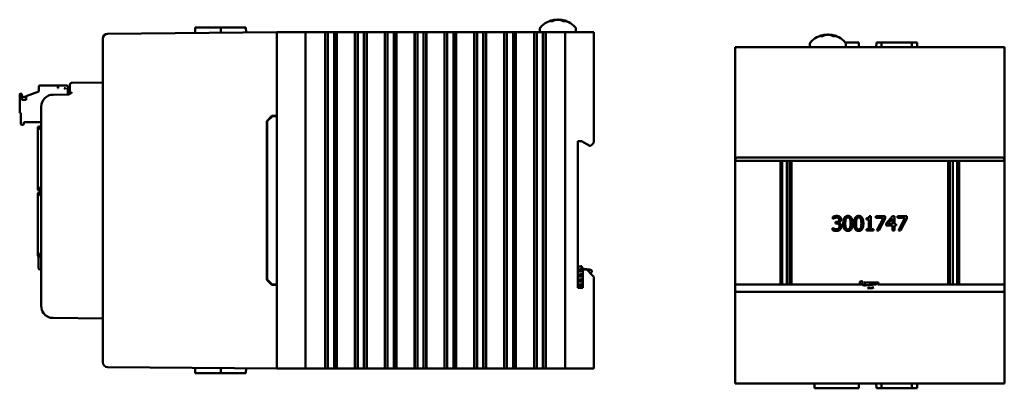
# Model space of a CAD drawing. Header units: inches. Extents: x 1.3 to 23.8, y 0.4 to 18.6.
# Tile 13 of 13: x 13.6 to 23.8, y 7.4 to 11.2. Entities that reach past the tile are written whole.
import ezdxf

# ---------------------------------------------------------------- set-up
doc = ezdxf.new("R2010")
doc.units = ezdxf.units.IN
doc.header["$LTSCALE"] = 0.8
doc.header["$MEASUREMENT"] = 0
doc.layers.add('Visible (ANSI)', color=7, linetype='Continuous', lineweight=50)

msp = doc.modelspace()

# ---------------------------------------------------------------- linework, layer by layer
at = {"layer": 'Visible (ANSI)'}
for p, q in [((19.138, 11.231), (19.12, 11.231)), ((19.162, 11.248), (19.163, 11.243)), ((19.226, 11.248), (19.225, 11.242)), ((19.266, 11.231), (19.247, 11.231)), ((16.269, 11.117), (14.507, 11.101)), ((15.42, 11.167), (15.419, 11.109)), ((15.42, 11.167), (15.685, 11.167)), ((15.685, 11.167), (15.685, 11.112)), ((15.685, 11.167), (15.7, 11.167)), ((15.849, 11.167), (15.7, 11.167)), ((15.849, 11.167), (15.948, 11.167)), ((15.948, 11.167), (15.949, 11.114)), ((16.269, 11.117), (16.289, 11.117)), ((16.269, 11.117), (16.269, 7.617)), ((16.289, 11.117), (16.549, 11.117)), ((16.549, 11.117), (16.569, 11.117)), ((16.569, 7.617), (16.569, 11.117)), ((16.644, 11.117), (16.569, 11.117)), ((16.644, 11.117), (16.767, 11.117)), ((16.771, 11.117), (16.767, 11.117)), ((16.771, 11.117), (16.772, 11.117)), ((16.771, 11.117), (16.771, 7.617)), ((16.772, 11.117), (16.773, 11.117)), ((16.772, 11.117), (16.772, 7.617)), ((16.773, 11.117), (16.788, 11.117)), ((16.773, 11.117), (16.773, 7.617)), ((16.788, 11.117), (16.8, 11.117)), ((16.8, 11.117), (16.817, 11.117)), ((16.8, 11.117), (16.8, 7.617)), ((16.817, 11.117), (16.831, 11.117)), ((16.831, 11.117), (16.833, 11.117)), ((16.833, 11.117), (16.847, 11.117)), ((16.847, 11.117), (16.864, 11.117)), ((16.864, 11.117), (16.876, 11.117)), ((16.864, 7.617), (16.864, 11.117)), ((16.876, 11.117), (16.891, 11.117)), ((16.891, 11.117), (16.892, 11.117)), ((16.891, 11.117), (16.891, 7.617)), ((16.892, 11.117), (16.893, 11.117)), ((16.892, 11.117), (16.892, 7.617)), ((16.897, 11.117), (16.893, 11.117)), ((16.893, 11.117), (16.893, 7.617)), ((16.897, 11.117), (17.077, 11.117)), ((17.081, 11.117), (17.077, 11.117)), ((17.081, 11.117), (17.083, 11.117)), ((17.081, 11.117), (17.081, 7.617)), ((17.083, 11.117), (17.084, 11.117)), ((17.083, 11.117), (17.083, 7.617)), ((17.084, 11.117), (17.099, 11.117)), ((17.084, 11.117), (17.084, 7.617)), ((17.099, 11.117), (17.111, 11.117)), ((17.111, 11.117), (17.128, 11.117)), ((17.111, 11.117), (17.111, 7.617)), ((17.128, 11.117), (17.142, 11.117)), ((17.142, 11.117), (17.143, 11.117)), ((17.143, 11.117), (17.157, 11.117)), ((17.157, 11.117), (17.174, 11.117)), ((17.174, 7.617), (17.174, 11.117)), ((17.174, 11.117), (17.186, 11.117)), ((17.186, 11.117), (17.201, 11.117)), ((17.201, 11.117), (17.203, 11.117)), ((17.201, 11.117), (17.201, 7.617)), ((17.203, 11.117), (17.204, 11.117)), ((17.203, 11.117), (17.203, 7.617)), ((17.208, 11.117), (17.204, 11.117)), ((17.204, 11.117), (17.204, 7.617)), ((17.208, 11.117), (17.388, 11.117)), ((17.392, 11.117), (17.388, 11.117)), ((17.392, 11.117), (17.393, 11.117)), ((17.392, 11.117), (17.392, 7.617)), ((17.393, 11.117), (17.394, 11.117)), ((17.393, 11.117), (17.393, 7.617)), ((17.394, 11.117), (17.41, 11.117)), ((17.394, 11.117), (17.394, 7.617)), ((17.41, 11.117), (17.422, 11.117)), ((17.422, 11.117), (17.438, 11.117)), ((17.422, 11.117), (17.422, 7.617)), ((17.438, 11.117), (17.452, 11.117)), ((17.452, 11.117), (17.454, 11.117)), ((17.454, 11.117), (17.468, 11.117)), ((17.468, 11.117), (17.485, 11.117)), ((17.485, 7.617), (17.485, 11.117)), ((17.485, 11.117), (17.497, 11.117)), ((17.497, 11.117), (17.512, 11.117)), ((17.512, 11.117), (17.513, 11.117)), ((17.512, 11.117), (17.512, 7.617)), ((17.513, 11.117), (17.514, 11.117)), ((17.513, 11.117), (17.513, 7.617)), ((17.518, 11.117), (17.514, 11.117)), ((17.514, 11.117), (17.514, 7.617)), ((17.518, 11.117), (17.698, 11.117)), ((17.702, 11.117), (17.698, 11.117)), ((17.702, 11.117), (17.704, 11.117)), ((17.702, 11.117), (17.702, 7.617)), ((17.704, 11.117), (17.705, 11.117)), ((17.704, 11.117), (17.704, 7.617)), ((17.705, 11.117), (17.72, 11.117)), ((17.705, 11.117), (17.705, 7.617)), ((17.72, 11.117), (17.732, 11.117)), ((17.732, 11.117), (17.749, 11.117)), ((17.732, 11.117), (17.732, 7.617)), ((17.749, 11.117), (17.763, 11.117)), ((17.763, 11.117), (17.764, 11.117)), ((17.764, 11.117), (17.778, 11.117)), ((17.778, 11.117), (17.795, 11.117)), ((17.795, 7.617), (17.795, 11.117)), ((17.795, 11.117), (17.807, 11.117)), ((17.807, 11.117), (17.823, 11.117)), ((17.823, 11.117), (17.824, 11.117)), ((17.823, 11.117), (17.823, 7.617)), ((17.824, 11.117), (17.825, 11.117)), ((17.824, 11.117), (17.824, 7.617)), ((17.829, 11.117), (17.825, 11.117)), ((17.825, 11.117), (17.825, 7.617)), ((17.829, 11.117), (18.009, 11.117)), ((18.013, 11.117), (18.009, 11.117)), ((18.013, 11.117), (18.014, 11.117)), ((18.013, 11.117), (18.013, 7.617)), ((18.014, 11.117), (18.015, 11.117)), ((18.014, 11.117), (18.014, 7.617)), ((18.015, 11.117), (18.031, 11.117)), ((18.015, 11.117), (18.015, 7.617)), ((18.031, 11.117), (18.043, 11.117)), ((18.043, 11.117), (18.06, 11.117)), ((18.043, 11.117), (18.043, 7.617)), ((18.06, 11.117), (18.073, 11.117)), ((18.073, 11.117), (18.075, 11.117)), ((18.075, 11.117), (18.089, 11.117)), ((18.089, 11.117), (18.106, 11.117)), ((18.106, 7.617), (18.106, 11.117)), ((18.106, 11.117), (18.118, 11.117)), ((18.118, 11.117), (18.133, 11.117)), ((18.133, 11.117), (18.134, 11.117)), ((18.133, 11.117), (18.133, 7.617)), ((18.134, 11.117), (18.135, 11.117)), ((18.134, 11.117), (18.134, 7.617)), ((18.14, 11.117), (18.135, 11.117)), ((18.135, 11.117), (18.135, 7.617)), ((18.14, 11.117), (18.319, 11.117)), ((18.324, 11.117), (18.319, 11.117)), ((18.324, 11.117), (18.325, 11.117)), ((18.324, 11.117), (18.324, 7.617)), ((18.325, 11.117), (18.326, 11.117)), ((18.325, 11.117), (18.325, 7.617)), ((18.326, 11.117), (18.341, 11.117)), ((18.326, 11.117), (18.326, 7.617)), ((18.341, 11.117), (18.353, 11.117)), ((18.353, 11.117), (18.37, 11.117)), ((18.353, 11.117), (18.353, 7.617)), ((18.37, 11.117), (18.384, 11.117)), ((18.384, 11.117), (18.386, 11.117)), ((18.386, 11.117), (18.399, 11.117)), ((18.399, 11.117), (18.416, 11.117)), ((18.416, 7.617), (18.416, 11.117)), ((18.416, 11.117), (18.428, 11.117)), ((18.428, 11.117), (18.444, 11.117)), ((18.444, 11.117), (18.445, 11.117)), ((18.444, 11.117), (18.444, 7.617)), ((18.445, 11.117), (18.446, 11.117)), ((18.445, 11.117), (18.445, 7.617)), ((18.45, 11.117), (18.446, 11.117)), ((18.446, 11.117), (18.446, 7.617)), ((18.45, 11.117), (18.63, 11.117)), ((18.634, 11.117), (18.63, 11.117)), ((18.634, 11.117), (18.635, 11.117)), ((18.634, 11.117), (18.634, 7.617)), ((18.635, 11.117), (18.636, 11.117)), ((18.635, 11.117), (18.635, 7.617)), ((18.636, 11.117), (18.652, 11.117)), ((18.636, 11.117), (18.636, 7.617)), ((18.652, 11.117), (18.664, 11.117)), ((18.664, 11.117), (18.681, 11.117)), ((18.664, 11.117), (18.664, 7.617)), ((18.681, 11.117), (18.695, 11.117)), ((18.695, 11.117), (18.696, 11.117)), ((18.696, 11.117), (18.71, 11.117)), ((18.71, 11.117), (18.727, 11.117)), ((18.727, 7.617), (18.727, 11.117)), ((18.727, 11.117), (18.739, 11.117)), ((18.739, 11.117), (18.754, 11.117)), ((18.754, 11.117), (18.755, 11.117)), ((18.754, 11.117), (18.754, 7.617)), ((18.755, 11.117), (18.757, 11.117)), ((18.755, 11.117), (18.755, 7.617)), ((18.761, 11.117), (18.757, 11.117)), ((18.757, 11.117), (18.757, 7.617)), ((18.761, 11.117), (18.941, 11.117)), ((18.945, 11.117), (18.941, 11.117)), ((18.945, 11.117), (18.946, 11.117)), ((18.945, 11.117), (18.945, 7.617)), ((18.946, 11.117), (18.947, 11.117)), ((18.946, 11.117), (18.946, 7.617)), ((18.947, 11.117), (18.962, 11.117)), ((18.947, 11.117), (18.947, 7.617)), ((18.962, 11.117), (18.974, 11.117)), ((18.974, 11.117), (18.991, 11.117)), ((18.974, 11.117), (18.974, 7.617)), ((18.991, 11.117), (19.005, 11.117)), ((19.005, 11.117), (19.007, 11.117)), ((19.007, 11.155), (19.007, 11.117)), ((19.007, 11.117), (19.021, 11.117)), ((19.021, 11.117), (19.037, 11.117)), ((19.037, 7.617), (19.037, 11.117)), ((19.037, 11.117), (19.049, 11.117)), ((19.049, 11.117), (19.065, 11.117)), ((19.065, 11.117), (19.066, 11.117)), ((19.065, 11.117), (19.065, 7.617)), ((19.066, 11.117), (19.067, 11.117)), ((19.066, 11.117), (19.066, 7.617)), ((19.071, 11.117), (19.067, 11.117)), ((19.067, 11.117), (19.067, 7.617)), ((19.071, 11.117), (19.249, 11.117)), ((19.269, 11.117), (19.249, 11.117)), ((19.269, 11.117), (19.289, 11.117)), ((19.269, 11.117), (19.269, 7.617)), ((19.289, 11.117), (19.549, 11.117)), ((19.38, 11.155), (19.38, 11.117)), ((19.549, 11.117), (19.569, 11.117)), ((19.569, 9.968), (19.569, 11.117)), ((21.946, 11.076), (21.928, 11.076)), ((21.971, 11.092), (21.971, 11.087)), ((22.034, 11.092), (22.034, 11.086)), ((22.075, 11.076), (22.056, 11.076)), ((14.458, 11.051), (14.458, 11.051)), ((14.458, 11.051), (14.458, 7.682)), ((21.816, 10.999), (21.816, 10.961)), ((22.185, 11.011), (22.326, 11.011)), ((22.189, 10.999), (22.189, 10.961)), ((22.326, 11.011), (22.326, 10.961)), ((22.507, 11.011), (22.506, 10.961)), ((22.507, 11.011), (22.559, 11.011)), ((22.559, 11.011), (22.559, 10.961)), ((22.878, 11.011), (22.559, 11.011)), ((22.878, 11.011), (22.878, 10.961)), ((22.878, 11.011), (22.931, 11.011)), ((22.931, 11.011), (22.931, 10.961)), ((21.039, 10.961), (21.059, 10.961)), ((21.039, 10.961), (21.039, 9.792)), ((21.059, 10.961), (23.819, 10.961)), ((23.819, 10.961), (23.839, 10.961)), ((23.839, 9.792), (23.839, 10.961)), ((13.794, 10.554), (13.794, 10.555)), ((13.794, 10.554), (13.794, 10.499)), ((13.802, 10.563), (13.991, 10.563)), ((13.802, 10.562), (13.991, 10.562)), ((13.822, 10.562), (13.822, 10.563)), ((13.822, 10.563), (13.991, 10.563)), ((13.822, 10.563), (13.991, 10.563)), ((13.991, 10.563), (13.822, 10.563)), ((13.822, 10.563), (13.822, 10.563)), ((13.822, 10.563), (13.991, 10.563)), ((13.991, 10.563), (13.822, 10.563)), ((13.822, 10.563), (13.822, 10.563)), ((13.991, 10.563), (13.822, 10.563)), ((13.822, 10.563), (13.822, 10.563)), ((13.822, 10.563), (13.991, 10.563)), ((13.991, 10.562), (13.822, 10.562)), ((13.822, 10.562), (13.822, 10.562)), ((13.822, 10.562), (13.991, 10.562)), ((13.991, 10.562), (13.822, 10.562)), ((13.822, 10.562), (13.822, 10.562)), ((13.822, 10.562), (13.991, 10.562)), ((13.991, 10.562), (13.822, 10.562)), ((13.991, 10.563), (13.991, 10.562)), ((13.991, 10.563), (13.991, 10.563)), ((13.991, 10.563), (13.991, 10.563)), ((13.991, 10.563), (13.991, 10.563)), ((13.991, 10.563), (13.991, 10.563)), ((13.991, 10.563), (13.991, 10.563)), ((13.991, 10.563), (13.991, 10.563)), ((13.991, 10.563), (13.991, 10.563)), ((13.991, 10.535), (13.991, 10.562)), ((13.991, 10.562), (13.991, 10.562)), ((13.991, 10.562), (13.991, 10.562)), ((13.991, 10.562), (13.991, 10.562)), ((13.991, 10.562), (13.991, 10.562)), ((13.991, 10.562), (13.991, 10.562)), ((13.995, 10.563), (14.082, 10.563)), ((13.995, 10.563), (13.995, 10.562)), ((13.995, 10.562), (14.082, 10.562)), ((13.995, 10.535), (13.995, 10.562)), ((14.023, 10.563), (14.082, 10.563)), ((14.023, 10.563), (14.023, 10.563)), ((14.082, 10.563), (14.023, 10.563)), ((14.023, 10.563), (14.023, 10.563)), ((14.023, 10.563), (14.082, 10.563)), ((14.082, 10.563), (14.023, 10.563)), ((14.082, 10.563), (14.023, 10.563)), ((14.023, 10.563), (14.023, 10.563)), ((14.023, 10.563), (14.082, 10.563)), ((14.023, 10.562), (14.082, 10.562)), ((14.023, 10.562), (14.023, 10.562)), ((14.082, 10.562), (14.023, 10.562)), ((14.023, 10.562), (14.082, 10.562)), ((14.023, 10.562), (14.023, 10.562)), ((14.082, 10.562), (14.023, 10.562)), ((14.023, 10.562), (14.082, 10.562)), ((14.023, 10.562), (14.023, 10.562)), ((14.082, 10.562), (14.023, 10.562)), ((14.114, 10.542), (14.114, 10.567)), ((14.458, 10.595), (14.139, 10.592)), ((13.594, 10.468), (13.594, 10.287)), ((13.594, 10.468), (13.594, 10.468)), ((13.617, 10.476), (13.601, 10.476)), ((13.601, 10.476), (13.617, 10.476)), ((13.617, 10.414), (13.617, 10.476)), ((13.617, 10.476), (13.617, 10.476)), ((13.794, 10.5), (13.66, 10.451)), ((13.66, 10.45), (13.794, 10.499)), ((13.66, 10.45), (13.66, 10.451)), ((13.66, 10.45), (13.66, 10.414)), ((14.096, 10.468), (13.942, 10.467)), ((13.995, 10.535), (13.991, 10.535)), ((13.991, 10.535), (13.995, 10.535)), ((14.058, 10.535), (14.07, 10.523)), ((14.07, 10.535), (14.058, 10.535)), ((14.07, 10.524), (14.059, 10.535)), ((14.07, 10.535), (14.07, 10.523)), ((14.094, 10.551), (14.094, 10.551)), ((14.094, 10.551), (14.094, 10.55)), ((14.094, 10.551), (14.094, 10.551)), ((14.094, 10.551), (14.094, 10.551)), ((14.094, 10.551), (14.094, 10.551)), ((14.094, 10.551), (14.094, 10.551)), ((14.094, 10.551), (14.094, 10.551)), ((14.094, 10.551), (14.094, 10.551)), ((14.094, 10.551), (14.094, 10.551)), ((14.094, 10.551), (14.094, 10.551)), ((14.094, 10.517), (14.094, 10.55)), ((14.094, 10.55), (14.094, 10.55)), ((14.094, 10.55), (14.094, 10.55)), ((14.094, 10.55), (14.094, 10.55)), ((14.094, 10.468), (14.094, 10.517)), ((14.094, 10.517), (14.094, 10.517)), ((14.114, 10.517), (14.094, 10.517)), ((14.094, 10.517), (14.114, 10.517)), ((14.114, 10.542), (14.114, 10.493)), ((13.617, 10.445), (13.66, 10.445)), ((13.617, 10.445), (13.66, 10.445)), ((13.617, 10.444), (13.66, 10.444)), ((13.617, 10.444), (13.66, 10.444)), ((13.617, 10.444), (13.66, 10.444)), ((13.617, 10.444), (13.66, 10.444)), ((13.66, 10.414), (13.617, 10.414)), ((13.66, 10.414), (13.617, 10.414)), ((13.601, 10.279), (13.605, 10.279)), ((13.605, 10.279), (13.605, 10.161)), ((13.818, 10.342), (13.818, 8.268)), ((16.164, 10.193), (16.217, 10.246)), ((16.217, 10.246), (16.269, 10.247)), ((13.613, 10.153), (13.629, 10.153)), ((13.637, 10.161), (13.637, 10.18)), ((13.637, 10.18), (13.818, 10.18)), ((16.164, 8.54), (16.164, 10.193)), ((16.169, 10.191), (16.219, 10.241)), ((16.169, 10.191), (16.169, 8.542)), ((16.269, 10.242), (16.219, 10.241)), ((13.783, 10.125), (13.783, 10.125)), ((13.783, 10.125), (13.783, 10.125)), ((13.783, 10.125), (13.783, 10.125)), ((13.783, 10.125), (13.783, 10.125)), ((13.783, 10.125), (13.783, 9.488)), ((13.783, 10.125), (13.783, 10.125)), ((13.783, 10.125), (13.783, 10.125)), ((13.791, 10.125), (13.783, 10.125)), ((13.786, 10.125), (13.792, 10.125)), ((13.803, 10.137), (13.795, 10.137)), ((13.803, 10.137), (13.795, 10.137)), ((13.818, 10.137), (13.795, 10.137)), ((13.795, 10.136), (13.795, 10.133)), ((13.795, 10.127), (13.795, 10.133)), ((13.795, 10.119), (13.795, 10.119)), ((13.795, 10.119), (13.795, 10.119)), ((13.818, 10.096), (13.795, 10.119)), ((13.818, 10.096), (13.795, 10.119)), ((13.797, 10.129), (13.797, 10.129)), ((13.798, 10.129), (13.798, 10.129)), ((13.798, 10.129), (13.798, 10.129)), ((13.798, 10.129), (13.798, 10.129)), ((13.798, 10.129), (13.798, 10.129)), ((13.8, 10.125), (13.818, 10.107)), ((13.803, 10.137), (13.803, 10.137)), ((13.803, 10.121), (13.803, 10.122)), ((13.803, 10.121), (13.803, 10.112)), ((19.401, 9.983), (19.439, 9.983)), ((19.401, 8.456), (19.401, 9.983)), ((19.439, 9.983), (19.526, 9.933)), ((19.534, 9.933), (19.549, 9.948)), ((19.569, 9.968), (19.549, 9.948)), ((19.526, 9.933), (19.534, 9.933)), ((21.039, 9.777), (21.039, 9.792)), ((21.039, 8.49), (21.039, 9.777)), ((21.039, 9.777), (23.839, 9.777)), ((21.059, 9.812), (23.819, 9.812)), ((21.509, 9.777), (21.509, 8.49)), ((21.528, 8.49), (21.528, 9.777)), ((21.575, 9.777), (21.575, 8.49)), ((21.605, 8.49), (21.605, 9.777)), ((21.624, 8.49), (21.624, 9.777)), ((23.253, 9.777), (23.253, 8.49)), ((23.272, 8.49), (23.272, 9.777)), ((23.302, 9.777), (23.302, 8.49)), ((23.349, 8.49), (23.349, 9.777)), ((23.368, 8.49), (23.368, 9.777)), ((23.839, 9.792), (23.839, 9.777)), ((23.839, 9.777), (23.839, 8.49)), ((13.783, 9.488), (13.783, 9.483)), ((13.783, 9.438), (13.783, 9.438)), ((13.783, 9.437), (13.783, 9.438)), ((13.783, 9.437), (13.783, 9.437)), ((13.783, 9.437), (13.783, 9.437)), ((13.783, 9.432), (13.783, 9.437)), ((13.783, 9.437), (13.783, 9.437)), ((13.783, 8.795), (13.783, 9.432)), ((13.791, 9.432), (13.783, 9.432)), ((13.791, 9.488), (13.791, 9.483)), ((13.791, 9.432), (13.791, 9.437)), ((13.795, 9.488), (13.818, 9.511)), ((13.8, 9.479), (13.795, 9.479)), ((13.795, 9.479), (13.8, 9.479)), ((13.795, 9.471), (13.8, 9.471)), ((13.801, 9.449), (13.795, 9.449)), ((13.801, 9.449), (13.795, 9.449)), ((13.795, 9.449), (13.801, 9.449)), ((13.795, 9.449), (13.8, 9.449)), ((13.795, 9.449), (13.8, 9.449)), ((13.795, 9.449), (13.801, 9.449)), ((13.795, 9.441), (13.8, 9.441)), ((13.818, 9.409), (13.795, 9.432)), ((13.818, 9.409), (13.795, 9.432)), ((13.795, 9.432), (13.795, 9.432)), ((13.818, 9.501), (13.8, 9.483)), ((13.818, 9.501), (13.8, 9.483)), ((13.8, 9.483), (13.8, 9.483)), ((13.8, 9.483), (13.8, 9.471)), ((13.8, 9.471), (13.818, 9.471)), ((13.8, 9.437), (13.8, 9.449)), ((13.8, 9.449), (13.818, 9.449)), ((13.8, 9.437), (13.818, 9.419)), ((13.803, 9.496), (13.803, 9.486)), ((13.803, 9.434), (13.803, 9.424)), ((13.805, 9.449), (13.805, 9.449)), ((13.805, 9.449), (13.805, 9.449)), ((22.056, 9.175), (22.056, 9.196)), ((22.057, 9.175), (22.056, 9.175)), ((22.083, 9.142), (22.089, 9.142)), ((22.083, 9.125), (22.083, 9.142)), ((22.091, 9.125), (22.083, 9.125)), ((22.113, 9.135), (22.113, 9.134)), ((22.403, 9.168), (22.403, 9.182)), ((22.43, 9.168), (22.403, 9.168)), ((22.43, 9.067), (22.43, 9.168)), ((22.434, 9.202), (22.449, 9.202)), ((22.449, 9.202), (22.449, 9.067)), ((22.503, 9.202), (22.598, 9.202)), ((22.503, 9.184), (22.503, 9.202)), ((22.58, 9.184), (22.503, 9.184)), ((22.511, 9.052), (22.58, 9.184)), ((22.598, 9.179), (22.533, 9.052)), ((22.598, 9.202), (22.598, 9.179)), ((22.609, 9.125), (22.676, 9.202)), ((22.609, 9.104), (22.609, 9.125)), ((22.675, 9.178), (22.625, 9.12)), ((22.625, 9.12), (22.675, 9.12)), ((22.675, 9.12), (22.675, 9.178)), ((22.676, 9.202), (22.695, 9.202)), ((22.695, 9.202), (22.695, 9.12)), ((22.695, 9.12), (22.713, 9.12)), ((22.713, 9.12), (22.713, 9.104)), ((22.728, 9.202), (22.823, 9.202)), ((22.728, 9.184), (22.728, 9.202)), ((22.805, 9.184), (22.728, 9.184)), ((22.737, 9.052), (22.805, 9.184)), ((22.823, 9.179), (22.758, 9.052)), ((22.823, 9.202), (22.823, 9.179)), ((22.052, 9.079), (22.054, 9.079)), ((22.052, 9.058), (22.052, 9.079)), ((22.403, 9.067), (22.43, 9.067)), ((22.403, 9.052), (22.403, 9.067)), ((22.476, 9.052), (22.403, 9.052)), ((22.449, 9.067), (22.476, 9.067)), ((22.476, 9.067), (22.476, 9.052)), ((22.533, 9.052), (22.511, 9.052)), ((22.675, 9.104), (22.609, 9.104)), ((22.675, 9.052), (22.675, 9.104)), ((22.695, 9.052), (22.675, 9.052)), ((22.695, 9.104), (22.695, 9.052)), ((22.713, 9.104), (22.695, 9.104)), ((22.758, 9.052), (22.737, 9.052)), ((13.795, 8.8), (13.818, 8.823)), ((13.818, 8.813), (13.8, 8.795)), ((13.818, 8.813), (13.8, 8.795)), ((13.792, 8.795), (13.786, 8.795)), ((13.787, 8.796), (13.787, 8.796)), ((13.788, 8.667), (13.788, 8.786)), ((13.795, 8.792), (13.795, 8.787)), ((13.795, 8.787), (13.795, 8.783)), ((13.818, 8.783), (13.795, 8.783)), ((13.798, 8.791), (13.798, 8.791)), ((13.8, 8.795), (13.8, 8.795)), ((13.8, 8.795), (13.8, 8.795)), ((13.803, 8.808), (13.803, 8.799)), ((13.803, 8.798), (13.803, 8.799)), ((13.807, 8.647), (13.818, 8.647)), ((19.444, 8.682), (19.444, 8.652)), ((19.444, 8.667), (19.449, 8.667)), ((19.444, 8.657), (19.449, 8.657)), ((19.449, 8.667), (19.449, 8.657)), ((19.493, 8.646), (19.453, 8.646)), ((19.453, 8.646), (19.453, 8.456)), ((19.549, 8.59), (19.493, 8.646)), ((16.217, 8.487), (16.164, 8.54)), ((16.219, 8.492), (16.169, 8.542)), ((19.549, 8.59), (19.569, 8.57)), ((19.569, 7.617), (19.569, 8.57)), ((22.379, 8.511), (22.434, 8.511)), ((22.434, 8.511), (22.444, 8.511)), ((22.434, 8.511), (22.434, 8.501)), ((22.444, 8.511), (22.529, 8.511)), ((22.444, 8.511), (22.444, 8.501)), ((22.476, 8.509), (22.529, 8.509)), ((22.529, 8.511), (22.529, 8.509)), ((22.529, 8.509), (22.529, 8.501)), ((22.529, 8.509), (22.529, 8.509)), ((16.269, 8.487), (16.217, 8.487)), ((16.269, 8.492), (16.219, 8.492)), ((19.453, 8.456), (19.401, 8.456)), ((21.039, 8.49), (22.361, 8.49)), ((21.039, 8.434), (21.039, 8.49)), ((21.039, 8.434), (21.039, 7.461)), ((23.819, 8.414), (21.059, 8.414)), ((22.348, 8.49), (22.348, 8.495)), ((22.434, 8.501), (22.444, 8.501)), ((22.525, 8.49), (23.839, 8.49)), ((23.839, 8.49), (23.839, 8.434)), ((23.839, 7.461), (23.839, 8.434)), ((13.942, 8.143), (14.458, 8.138)), ((14.458, 7.682), (14.458, 7.682)), ((14.507, 7.632), (16.269, 7.617)), ((15.42, 7.567), (15.419, 7.624)), ((15.685, 7.567), (15.685, 7.622)), ((15.948, 7.567), (15.949, 7.619)), ((16.289, 7.617), (16.269, 7.617)), ((16.289, 7.617), (16.549, 7.617)), ((16.569, 7.617), (16.549, 7.617)), ((16.569, 7.617), (16.644, 7.617)), ((16.767, 7.617), (16.644, 7.617)), ((16.767, 7.617), (16.771, 7.617)), ((16.771, 7.617), (16.772, 7.617)), ((16.772, 7.617), (16.773, 7.617)), ((16.773, 7.617), (16.788, 7.617)), ((16.8, 7.617), (16.788, 7.617)), ((16.817, 7.617), (16.8, 7.617)), ((16.831, 7.617), (16.817, 7.617)), ((16.833, 7.617), (16.831, 7.617)), ((16.847, 7.617), (16.833, 7.617)), ((16.864, 7.617), (16.847, 7.617)), ((16.876, 7.617), (16.864, 7.617)), ((16.876, 7.617), (16.891, 7.617)), ((16.891, 7.617), (16.892, 7.617)), ((16.892, 7.617), (16.893, 7.617)), ((16.893, 7.617), (16.897, 7.617)), ((17.077, 7.617), (16.897, 7.617)), ((17.077, 7.617), (17.081, 7.617)), ((17.081, 7.617), (17.083, 7.617)), ((17.083, 7.617), (17.084, 7.617)), ((17.084, 7.617), (17.099, 7.617)), ((17.111, 7.617), (17.099, 7.617)), ((17.128, 7.617), (17.111, 7.617)), ((17.142, 7.617), (17.128, 7.617)), ((17.143, 7.617), (17.142, 7.617)), ((17.157, 7.617), (17.143, 7.617)), ((17.174, 7.617), (17.157, 7.617)), ((17.186, 7.617), (17.174, 7.617)), ((17.186, 7.617), (17.201, 7.617)), ((17.201, 7.617), (17.203, 7.617)), ((17.203, 7.617), (17.204, 7.617)), ((17.204, 7.617), (17.208, 7.617)), ((17.388, 7.617), (17.208, 7.617)), ((17.388, 7.617), (17.392, 7.617)), ((17.392, 7.617), (17.393, 7.617)), ((17.393, 7.617), (17.394, 7.617)), ((17.394, 7.617), (17.41, 7.617)), ((17.422, 7.617), (17.41, 7.617)), ((17.438, 7.617), (17.422, 7.617)), ((17.452, 7.617), (17.438, 7.617)), ((17.454, 7.617), (17.452, 7.617)), ((17.468, 7.617), (17.454, 7.617)), ((17.485, 7.617), (17.468, 7.617)), ((17.497, 7.617), (17.485, 7.617)), ((17.497, 7.617), (17.512, 7.617)), ((17.512, 7.617), (17.513, 7.617)), ((17.513, 7.617), (17.514, 7.617)), ((17.514, 7.617), (17.518, 7.617)), ((17.698, 7.617), (17.518, 7.617)), ((17.698, 7.617), (17.702, 7.617)), ((17.702, 7.617), (17.704, 7.617)), ((17.704, 7.617), (17.705, 7.617)), ((17.705, 7.617), (17.72, 7.617)), ((17.732, 7.617), (17.72, 7.617)), ((17.749, 7.617), (17.732, 7.617)), ((17.763, 7.617), (17.749, 7.617)), ((17.764, 7.617), (17.763, 7.617)), ((17.778, 7.617), (17.764, 7.617)), ((17.795, 7.617), (17.778, 7.617)), ((17.807, 7.617), (17.795, 7.617)), ((17.807, 7.617), (17.823, 7.617)), ((17.823, 7.617), (17.824, 7.617)), ((17.824, 7.617), (17.825, 7.617)), ((17.825, 7.617), (17.829, 7.617)), ((18.009, 7.617), (17.829, 7.617)), ((18.009, 7.617), (18.013, 7.617)), ((18.013, 7.617), (18.014, 7.617)), ((18.014, 7.617), (18.015, 7.617)), ((18.015, 7.617), (18.031, 7.617)), ((18.043, 7.617), (18.031, 7.617)), ((18.06, 7.617), (18.043, 7.617)), ((18.073, 7.617), (18.06, 7.617)), ((18.075, 7.617), (18.073, 7.617)), ((18.089, 7.617), (18.075, 7.617)), ((18.106, 7.617), (18.089, 7.617)), ((18.118, 7.617), (18.106, 7.617)), ((18.118, 7.617), (18.133, 7.617)), ((18.133, 7.617), (18.134, 7.617)), ((18.134, 7.617), (18.135, 7.617)), ((18.135, 7.617), (18.14, 7.617)), ((18.319, 7.617), (18.14, 7.617)), ((18.319, 7.617), (18.324, 7.617)), ((18.324, 7.617), (18.325, 7.617)), ((18.325, 7.617), (18.326, 7.617)), ((18.326, 7.617), (18.341, 7.617)), ((18.353, 7.617), (18.341, 7.617)), ((18.37, 7.617), (18.353, 7.617)), ((18.384, 7.617), (18.37, 7.617)), ((18.386, 7.617), (18.384, 7.617)), ((18.399, 7.617), (18.386, 7.617)), ((18.416, 7.617), (18.399, 7.617)), ((18.428, 7.617), (18.416, 7.617)), ((18.428, 7.617), (18.444, 7.617)), ((18.444, 7.617), (18.445, 7.617)), ((18.445, 7.617), (18.446, 7.617)), ((18.446, 7.617), (18.45, 7.617)), ((18.63, 7.617), (18.45, 7.617)), ((18.63, 7.617), (18.634, 7.617)), ((18.634, 7.617), (18.635, 7.617)), ((18.635, 7.617), (18.636, 7.617)), ((18.636, 7.617), (18.652, 7.617)), ((18.664, 7.617), (18.652, 7.617)), ((18.681, 7.617), (18.664, 7.617)), ((18.695, 7.617), (18.681, 7.617)), ((18.696, 7.617), (18.695, 7.617)), ((18.71, 7.617), (18.696, 7.617)), ((18.727, 7.617), (18.71, 7.617)), ((18.739, 7.617), (18.727, 7.617)), ((18.739, 7.617), (18.754, 7.617)), ((18.754, 7.617), (18.755, 7.617)), ((18.755, 7.617), (18.757, 7.617)), ((18.757, 7.617), (18.761, 7.617)), ((18.941, 7.617), (18.761, 7.617)), ((18.941, 7.617), (18.945, 7.617)), ((18.945, 7.617), (18.946, 7.617)), ((18.946, 7.617), (18.947, 7.617)), ((18.947, 7.617), (18.962, 7.617)), ((18.974, 7.617), (18.962, 7.617)), ((18.991, 7.617), (18.974, 7.617)), ((19.005, 7.617), (18.991, 7.617)), ((19.007, 7.617), (19.005, 7.617)), ((19.021, 7.617), (19.007, 7.617)), ((19.037, 7.617), (19.021, 7.617)), ((19.049, 7.617), (19.037, 7.617)), ((19.049, 7.617), (19.065, 7.617)), ((19.065, 7.617), (19.066, 7.617)), ((19.066, 7.617), (19.067, 7.617)), ((19.067, 7.617), (19.071, 7.617)), ((19.249, 7.617), (19.071, 7.617)), ((19.249, 7.617), (19.269, 7.617)), ((19.289, 7.617), (19.269, 7.617)), ((19.289, 7.617), (19.549, 7.617)), ((19.569, 7.617), (19.549, 7.617)), ((15.42, 7.567), (15.685, 7.567)), ((15.685, 7.567), (15.7, 7.567)), ((15.849, 7.567), (15.7, 7.567)), ((15.849, 7.567), (15.948, 7.567)), ((21.059, 7.461), (21.039, 7.461)), ((21.059, 7.461), (23.819, 7.461)), ((21.864, 7.411), (21.863, 7.461)), ((21.864, 7.411), (21.996, 7.411)), ((22.193, 7.411), (21.996, 7.411)), ((22.193, 7.411), (22.326, 7.411)), ((22.326, 7.411), (22.326, 7.461)), ((22.507, 7.411), (22.506, 7.461)), ((22.507, 7.411), (22.559, 7.411)), ((22.559, 7.411), (22.559, 7.461)), ((22.878, 7.411), (22.559, 7.411)), ((22.878, 7.411), (22.878, 7.461)), ((22.878, 7.411), (22.931, 7.411)), ((22.931, 7.411), (22.931, 7.461)), ((23.839, 7.461), (23.819, 7.461))]:
    msp.add_line(p, q, dxfattribs=at)
msp.add_circle((22.351, 8.511), 0.015, dxfattribs=at)
for centre, radius, start, end in [((19.027, 11.155), 0.02, 138.4591, 180), ((19.194, 11.007), 0.242, 97.5437, 138.4591), ((19.194, 11.007), 0.242, 41.5409, 82.4563), ((19.36, 11.155), 0.02, 0, 41.5409), ((14.508, 11.051), 0.05, 90.5, 180), ((22.003, 10.851), 0.242, 97.5437, 138.4591), ((22.003, 10.851), 0.242, 41.5409, 82.4563), ((21.836, 10.999), 0.02, 138.4591, 180), ((22.169, 10.999), 0.02, 0, 41.5409), ((14.139, 10.567), 0.025, 90.5, 180), ((13.943, 10.342), 0.125, 90.5, 180), ((14.089, 10.493), 0.025, 270.5, 0), ((13.795, 10.125), 0.00394, 90, 180), ((21.059, 9.792), 0.02, 90, 180), ((23.819, 9.792), 0.02, 0, 90), ((13.795, 9.483), 0.00394, 180, 270), ((13.795, 9.483), 0.00394, 180, 270), ((13.795, 9.437), 0.00394, 90, 180), ((13.795, 8.795), 0.00394, 180.0548, 270), ((13.808, 8.667), 0.02, 180, 268), ((21.059, 8.434), 0.02, 180, 270), ((22.439, 8.548), 0.0968, 216.8146, 225.2671), ((22.439, 8.548), 0.0968, 255.4841, 295.6849), ((23.819, 8.434), 0.02, 270, 0), ((13.943, 8.268), 0.125, 180, 216.3721), ((14.508, 7.682), 0.05, 180, 269.5)]:
    msp.add_arc(centre, radius, start, end, dxfattribs=at)
for centre, major_axis, ratio, start_param, end_param in [((19.2, 11.008), (-0.032, 0.24), 0.74634, 0.095241, 0.294141), ((19.187, 11.008), (0.029, 0.241), 0.689166, 0.276812, 0.475712), ((19.201, 11.008), (-0.028, 0.241), 0.659834, 5.813878, 6.012778), ((19.201, 11.008), (-0.029, 0.241), 0.689166, 5.963289, 6.006373), ((19.187, 11.008), (0.03, 0.24), 0.719342, 5.981502, 6.180402), ((22.009, 10.852), (-0.032, 0.24), 0.74634, 0.095241, 0.294141), ((21.996, 10.852), (0.029, 0.241), 0.689166, 0.276812, 0.475712), ((22.01, 10.852), (-0.028, 0.241), 0.659834, 5.813878, 6.012778), ((22.009, 10.852), (-0.029, 0.241), 0.689166, 5.963289, 6.006373), ((21.996, 10.852), (0.03, 0.24), 0.719342, 5.981502, 6.180402), ((13.802, 10.555), (-0.00787, 0), 1, 4.712389, 6.283185), ((13.802, 10.554), (-0.00787, 0), 1, 4.712389, 6.283185), ((14.082, 10.551), (0.0118, 0), 1, 0, 1.570796), ((14.082, 10.551), (0.0118, 0), 1, 0, 1.570796), ((14.082, 10.551), (0.0118, 0), 1, 0, 1.570796), ((14.082, 10.551), (0.0118, 0), 1, 0, 1.570796), ((14.082, 10.551), (0.0118, 0), 1, 0, 1.570796), ((14.082, 10.551), (0.0118, 0), 1, 0, 1.570796), ((14.082, 10.551), (0.0118, 0), 1, 0, 1.570796), ((14.082, 10.55), (0.0118, 0), 1, 0, 1.570796), ((14.082, 10.551), (0.0118, 0), 1, 0, 1.570796), ((14.082, 10.551), (0.0118, 0), 1, 0, 1.570796), ((14.082, 10.551), (0.0118, 0), 1, 0, 1.570796), ((14.082, 10.55), (0.0118, 0), 1, 0, 1.570796), ((14.082, 10.55), (0.0118, 0), 1, 0, 1.570796), ((14.082, 10.55), (0.0118, 0), 1, 0, 1.570796), ((13.601, 10.468), (-0.00787, 0), 1, 4.712389, 6.283185), ((13.601, 10.468), (-0.00787, 0), 1, 4.712389, 6.283185), ((13.601, 10.287), (-0.00787, 0), 1, 0, 1.570796), ((13.613, 10.161), (-0.00787, 0), 1, 0, 1.570796), ((13.629, 10.161), (0.00787, 0), 1, 4.712389, 6.283185), ((13.795, 10.125), (-0.0118, 0), 1, 4.712389, 6.283185), ((13.795, 10.125), (-0.0118, 0), 1, 4.712389, 6.283185), ((13.795, 10.125), (-0.0118, 0), 1, 4.712389, 6.283185), ((13.795, 10.125), (-0.0118, 0), 1, 4.712389, 6.283185), ((13.795, 10.125), (-0.0118, 0), 0.000956, 0, 0.785398), ((13.795, 10.125), (-0.00394, 0), 0.000956, 0, 0.785398), ((13.795, 9.488), (-0.0118, 0), 0.000956, 0, 1.570796), ((13.795, 9.483), (-0.0118, 0), 1, 0, 1.570796), ((13.795, 9.437), (-0.0118, 0), 1, 4.712389, 6.283185), ((13.795, 9.437), (-0.0118, 0), 1, 4.712389, 6.283185), ((13.795, 9.438), (-0.0118, 0), 1, 4.712389, 6.283185), ((13.795, 9.438), (-0.0118, 0), 1, 4.712389, 6.283185), ((13.795, 9.437), (-0.0118, 0), 1, 4.712389, 6.283185), ((13.795, 9.437), (-0.0118, 0), 1, 4.712389, 6.283185), ((13.795, 9.432), (-0.0118, 0), 0.000956, 0, 1.570796), ((13.795, 9.432), (-0.00394, 0), 0.000956, 0, 1.570796), ((13.801, 9.449), (0.00394, 0), 0.000956, 0, 1.570796), ((13.801, 9.449), (0.00394, 0), 0.000956, 4.712389, 6.283185), ((13.801, 9.449), (0.00394, 0), 0.000956, 0, 1.570796), ((13.801, 9.449), (0.00394, 0), 0.000956, 4.712389, 6.283185), ((13.795, 8.795), (-0.0118, 0), 0.000956, 0, 0.785398), ((13.795, 8.795), (-0.0118, 0), 1, 0, 1.570796)]:
    msp.add_ellipse(centre, major_axis=major_axis, ratio=ratio, start_param=start_param, end_param=end_param, dxfattribs=at)
for points, knots in [([(19.118, 11.231), (19.118, 11.231), (19.118, 11.231), (19.118, 11.231), (19.119, 11.231), (19.12, 11.231)], [0.017596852, 0.017596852, 0.017596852, 0.017596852, 0.01762601, 0.01762601, 0.023499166, 0.023499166, 0.023499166, 0.023499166]), ([(19.162, 11.248), (19.162, 11.248), (19.161, 11.247), (19.158, 11.247), (19.156, 11.246), (19.153, 11.245), (19.152, 11.245), (19.152, 11.245)], [0.06257948, 0.06257948, 0.06257948, 0.06257948, 0.0912553, 0.0912553, 0.12159464, 0.12159464, 0.12829742, 0.12829742, 0.12829742, 0.12829742]), ([(19.17, 11.245), (19.173, 11.246), (19.176, 11.246), (19.184, 11.247), (19.188, 11.247), (19.196, 11.248), (19.2, 11.247), (19.208, 11.247), (19.212, 11.246), (19.215, 11.245), (19.216, 11.245), (19.216, 11.245)], [0, 0, 0, 0, 0.030458, 0.030458, 0.060916, 0.060916, 0.0912553, 0.0912553, 0.1215946, 0.1215946, 0.1282974, 0.1282974, 0.1282974, 0.1282974]), ([(19.218, 11.245), (19.215, 11.246), (19.212, 11.246), (19.204, 11.247), (19.2, 11.247), (19.195, 11.248), (19.195, 11.248), (19.194, 11.248)], [0, 0, 0, 0, 0.03045798, 0.03045798, 0.06091597, 0.06091597, 0.06575635, 0.06575635, 0.06575635, 0.06575635]), ([(19.235, 11.245), (19.232, 11.246), (19.23, 11.246), (19.227, 11.247), (19.226, 11.247), (19.226, 11.248), (19.226, 11.248), (19.226, 11.248)], [0, 0, 0, 0, 0.03045798, 0.03045798, 0.06091597, 0.06091597, 0.06575635, 0.06575635, 0.06575635, 0.06575635]), ([(19.266, 11.231), (19.267, 11.231), (19.267, 11.231), (19.268, 11.231), (19.268, 11.231), (19.268, 11.231)], [0.070224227, 0.070224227, 0.070224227, 0.070224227, 0.076097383, 0.076097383, 0.076126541, 0.076126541, 0.076126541, 0.076126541]), ([(21.927, 11.075), (21.927, 11.075), (21.927, 11.075), (21.927, 11.076), (21.928, 11.076), (21.928, 11.076)], [0.017596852, 0.017596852, 0.017596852, 0.017596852, 0.01762601, 0.01762601, 0.023499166, 0.023499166, 0.023499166, 0.023499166]), ([(21.971, 11.092), (21.971, 11.092), (21.97, 11.092), (21.967, 11.091), (21.965, 11.09), (21.962, 11.089), (21.961, 11.089), (21.96, 11.089)], [0.06257948, 0.06257948, 0.06257948, 0.06257948, 0.0912553, 0.0912553, 0.12159464, 0.12159464, 0.12829742, 0.12829742, 0.12829742, 0.12829742]), ([(21.978, 11.089), (21.981, 11.09), (21.985, 11.09), (21.992, 11.091), (21.997, 11.092), (22.005, 11.092), (22.009, 11.092), (22.017, 11.091), (22.02, 11.09), (22.024, 11.089), (22.024, 11.089), (22.025, 11.089)], [0, 0, 0, 0, 0.030458, 0.030458, 0.060916, 0.060916, 0.0912553, 0.0912553, 0.1215946, 0.1215946, 0.1282974, 0.1282974, 0.1282974, 0.1282974]), ([(22.027, 11.089), (22.024, 11.09), (22.02, 11.09), (22.013, 11.091), (22.008, 11.092), (22.004, 11.092), (22.003, 11.092), (22.003, 11.092)], [0, 0, 0, 0, 0.03045798, 0.03045798, 0.06091597, 0.06091597, 0.06575635, 0.06575635, 0.06575635, 0.06575635]), ([(22.044, 11.089), (22.041, 11.09), (22.039, 11.09), (22.035, 11.091), (22.034, 11.092), (22.034, 11.092), (22.034, 11.092), (22.034, 11.092)], [0, 0, 0, 0, 0.03045798, 0.03045798, 0.06091597, 0.06091597, 0.06575635, 0.06575635, 0.06575635, 0.06575635]), ([(22.075, 11.076), (22.075, 11.076), (22.076, 11.076), (22.076, 11.075), (22.076, 11.075), (22.076, 11.075)], [0.070224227, 0.070224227, 0.070224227, 0.070224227, 0.076097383, 0.076097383, 0.076126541, 0.076126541, 0.076126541, 0.076126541]), ([(14.096, 10.468), (14.1, 10.468), (14.104, 10.469), (14.114, 10.473), (14.119, 10.476), (14.129, 10.483), (14.134, 10.488), (14.139, 10.493), (14.139, 10.493), (14.139, 10.493)], [0, 0, 0, 0, 0.0302867, 0.0302867, 0.0656682, 0.0656682, 0.1146511, 0.1146511, 0.1151055, 0.1151055, 0.1151055, 0.1151055]), ([(13.792, 10.125), (13.792, 10.124), (13.793, 10.123), (13.794, 10.121), (13.794, 10.12), (13.795, 10.119)], [-0.01526468, -0.01526468, -0.01526468, -0.01526468, -0.00763234, -0.00763234, 0, 0, 0, 0]), ([(13.8, 10.125), (13.799, 10.125), (13.798, 10.126), (13.797, 10.127), (13.796, 10.127), (13.795, 10.127)], [-0.01524616, -0.01524616, -0.01524616, -0.01524616, -0.00763234, -0.00763234, 0, 0, 0, 0]), ([(13.795, 8.8), (13.794, 8.8), (13.794, 8.799), (13.793, 8.797), (13.792, 8.796), (13.792, 8.795)], [-0.0152312, -0.0152312, -0.0152312, -0.0152312, -0.00763234, -0.00763234, 0, 0, 0, 0]), ([(13.795, 8.792), (13.796, 8.793), (13.797, 8.793), (13.798, 8.794), (13.799, 8.795), (13.8, 8.795)], [-0.01526468, -0.01526468, -0.01526468, -0.01526468, -0.00763234, -0.00763234, 0, 0, 0, 0]), ([(19.401, 8.677), (19.41, 8.678), (19.419, 8.679), (19.434, 8.681), (19.439, 8.681), (19.444, 8.682)], [11.7264261, 11.7264261, 11.7264261, 11.7264261, 11.801134, 11.801134, 11.8400759, 11.8400759, 11.8400759, 11.8400759]), ([(19.444, 8.652), (19.434, 8.651), (19.425, 8.65), (19.411, 8.648), (19.406, 8.648), (19.401, 8.647)], [0, 0, 0, 0, 0.0728927, 0.0728927, 0.1148298, 0.1148298, 0.1148298, 0.1148298]), ([(19.401, 8.625), (19.404, 8.625), (19.407, 8.625), (19.419, 8.627), (19.428, 8.628), (19.443, 8.629), (19.448, 8.629), (19.453, 8.63)], [10.2465097, 10.2465097, 10.2465097, 10.2465097, 10.2709759, 10.2709759, 10.3453082, 10.3453082, 10.3830016, 10.3830016, 10.3830016, 10.3830016]), ([(19.424, 8.627), (19.42, 8.628), (19.416, 8.628), (19.408, 8.629), (19.404, 8.629), (19.401, 8.63)], [11.12401208, 11.12401208, 11.12401208, 11.12401208, 11.1572683, 11.1572683, 11.18758301, 11.18758301, 11.18758301, 11.18758301]), ([(19.444, 8.655), (19.446, 8.655), (19.448, 8.655), (19.46, 8.654), (19.469, 8.653), (19.486, 8.651), (19.495, 8.65), (19.51, 8.648), (19.516, 8.647), (19.527, 8.645), (19.532, 8.645), (19.538, 8.642), (19.54, 8.641), (19.543, 8.638), (19.544, 8.637), (19.545, 8.634), (19.546, 8.632), (19.547, 8.628), (19.547, 8.626), (19.546, 8.623), (19.545, 8.621), (19.544, 8.618), (19.543, 8.617), (19.541, 8.615), (19.539, 8.614), (19.537, 8.612), (19.536, 8.612), (19.533, 8.611), (19.531, 8.61), (19.529, 8.61)], [0.7141634, 0.7141634, 0.7141634, 0.7141634, 0.7302127, 0.7302127, 0.8015317, 0.8015317, 0.8740006, 0.8740006, 0.9482849, 0.9482849, 1.0281795, 1.0281795, 1.0584698, 1.0584698, 1.071601, 1.071601, 1.0887254, 1.0887254, 1.1048195, 1.1048195, 1.1208437, 1.1208437, 1.1369784, 1.1369784, 1.1538009, 1.1538009, 1.1757852, 1.1757852, 1.2083655, 1.2083655, 1.2083655, 1.2083655]), ([(19.503, 8.635), (19.506, 8.636), (19.509, 8.636), (19.516, 8.637), (19.52, 8.638), (19.523, 8.639), (19.524, 8.639), (19.524, 8.639)], [10.5273913, 10.5273913, 10.5273913, 10.5273913, 10.5588085, 10.5588085, 10.6254338, 10.6254338, 10.6495648, 10.6495648, 10.6495648, 10.6495648]), ([(19.453, 8.6), (19.445, 8.599), (19.437, 8.598), (19.421, 8.597), (19.411, 8.596), (19.403, 8.595), (19.402, 8.595), (19.401, 8.595)], [1.4573441, 1.4573441, 1.4573441, 1.4573441, 1.516423, 1.516423, 1.5880225, 1.5880225, 1.5950668, 1.5950668, 1.5950668, 1.5950668]), ([(19.401, 8.572), (19.402, 8.572), (19.402, 8.572), (19.412, 8.573), (19.421, 8.574), (19.438, 8.576), (19.446, 8.577), (19.453, 8.577)], [8.7666462, 8.7666462, 8.7666462, 8.7666462, 8.7722699, 8.7722699, 8.8477191, 8.8477191, 8.9030969, 8.9030969, 8.9030969, 8.9030969]), ([(19.424, 8.575), (19.419, 8.575), (19.413, 8.576), (19.405, 8.577), (19.403, 8.577), (19.401, 8.577)], [9.64428521, 9.64428521, 9.64428521, 9.64428521, 9.68920661, 9.68920661, 9.70784424, 9.70784424, 9.70784424, 9.70784424]), ([(19.453, 8.547), (19.445, 8.547), (19.436, 8.546), (19.419, 8.544), (19.41, 8.543), (19.402, 8.542), (19.401, 8.542), (19.401, 8.542)], [2.9374279, 2.9374279, 2.9374279, 2.9374279, 2.999773, 2.999773, 3.0713207, 3.0713207, 3.0751441, 3.0751441, 3.0751441, 3.0751441]), ([(19.401, 8.52), (19.401, 8.52), (19.401, 8.52), (19.41, 8.521), (19.42, 8.522), (19.437, 8.523), (19.445, 8.524), (19.453, 8.525)], [7.2865711, 7.2865711, 7.2865711, 7.2865711, 7.2882872, 7.2882872, 7.3640216, 7.3640216, 7.4230059, 7.4230059, 7.4230059, 7.4230059]), ([(19.424, 8.522), (19.419, 8.523), (19.414, 8.523), (19.406, 8.524), (19.404, 8.524), (19.401, 8.525)], [8.16420375, 8.16420375, 8.16420375, 8.16420375, 8.2051669, 8.2051669, 8.2277677, 8.2277677, 8.2277677, 8.2277677]), ([(22.419, 8.485), (22.415, 8.485), (22.412, 8.485), (22.399, 8.487), (22.391, 8.487), (22.376, 8.489), (22.369, 8.49), (22.357, 8.492), (22.353, 8.493), (22.346, 8.496), (22.344, 8.496), (22.341, 8.499), (22.339, 8.501), (22.337, 8.504), (22.337, 8.506), (22.336, 8.509), (22.336, 8.51), (22.336, 8.511)], [11.5074335, 11.5074335, 11.5074335, 11.5074335, 11.5358221, 11.5358221, 11.6081342, 11.6081342, 11.6821041, 11.6821041, 11.7607274, 11.7607274, 11.7956161, 11.7956161, 11.8139562, 11.8139562, 11.8313769, 11.8313769, 11.8404212, 11.8404212, 11.8404212, 11.8404212]), ([(22.361, 8.522), (22.362, 8.522), (22.363, 8.522), (22.365, 8.521), (22.365, 8.521), (22.365, 8.521)], [0.09702202, 0.09702202, 0.09702202, 0.09702202, 0.12664969, 0.12664969, 0.12708979, 0.12708979, 0.12708979, 0.12708979]), ([(22.458, 8.511), (22.463, 8.51), (22.468, 8.51), (22.482, 8.508), (22.49, 8.508), (22.505, 8.506), (22.512, 8.505), (22.523, 8.503), (22.527, 8.502), (22.533, 8.499), (22.535, 8.498), (22.538, 8.495), (22.538, 8.494), (22.54, 8.492), (22.54, 8.491), (22.54, 8.49)], [0.4072037, 0.4072037, 0.4072037, 0.4072037, 0.4473109, 0.4473109, 0.5198308, 0.5198308, 0.5942228, 0.5942228, 0.674591, 0.674591, 0.7034547, 0.7034547, 0.7154272, 0.7154272, 0.7246906, 0.7246906, 0.7246906, 0.7246906]), ([(19.453, 8.495), (19.452, 8.495), (19.451, 8.495), (19.441, 8.494), (19.431, 8.493), (19.415, 8.491), (19.407, 8.491), (19.401, 8.49)], [4.4172601, 4.4172601, 4.4172601, 4.4172601, 4.4247626, 4.4247626, 4.4972183, 4.4972183, 4.5549861, 4.5549861, 4.5549861, 4.5549861]), ([(19.401, 8.467), (19.41, 8.468), (19.419, 8.469), (19.437, 8.471), (19.445, 8.472), (19.453, 8.472)], [5.8065185, 5.8065185, 5.8065185, 5.8065185, 5.8810601, 5.8810601, 5.9429399, 5.9429399, 5.9429399, 5.9429399]), ([(19.424, 8.47), (19.419, 8.47), (19.415, 8.471), (19.407, 8.471), (19.404, 8.472), (19.401, 8.472)], [6.684142, 6.684142, 6.684142, 6.684142, 6.72206681, 6.72206681, 6.74770865, 6.74770865, 6.74770865, 6.74770865]), ([(22.37, 8.479), (22.372, 8.479), (22.375, 8.48), (22.385, 8.481), (22.396, 8.482), (22.415, 8.484), (22.425, 8.485), (22.444, 8.487), (22.454, 8.488), (22.472, 8.49), (22.48, 8.491), (22.495, 8.492), (22.502, 8.493), (22.509, 8.494), (22.512, 8.495), (22.515, 8.495), (22.516, 8.496), (22.518, 8.496), (22.518, 8.496), (22.518, 8.496)], [10.5482511, 10.5482511, 10.5482511, 10.5482511, 10.5720296, 10.5720296, 10.659776, 10.659776, 10.7338742, 10.7338742, 10.8062209, 10.8062209, 10.8773872, 10.8773872, 10.9470401, 10.9470401, 10.979689, 10.979689, 11.0092282, 11.0092282, 11.0330043, 11.0330043, 11.0330043, 11.0330043]), ([(22.48, 8.461), (22.48, 8.461), (22.48, 8.461), (22.471, 8.46), (22.462, 8.459), (22.442, 8.457), (22.433, 8.456), (22.42, 8.455), (22.417, 8.454), (22.414, 8.454)], [1.0126743, 1.0126743, 1.0126743, 1.0126743, 1.0139925, 1.0139925, 1.0895305, 1.0895305, 1.162335, 1.162335, 1.1856833, 1.1856833, 1.1856833, 1.1856833]), ([(13.842, 8.193), (13.847, 8.187), (13.853, 8.18), (13.869, 8.166), (13.879, 8.159), (13.906, 8.147), (13.924, 8.143), (13.942, 8.143), (13.942, 8.143), (13.942, 8.143)], [0, 0, 0, 0, 0.0646422, 0.0646422, 0.1436135, 0.1436135, 0.2537248, 0.2537248, 0.254244, 0.254244, 0.254244, 0.254244])]:
    msp.add_open_spline(points, degree=3, knots=knots, dxfattribs=at)
for points, degree in [([(13.786, 10.125), (13.789, 10.123), (13.792, 10.121), (13.795, 10.119)], 3), ([(13.8, 10.125), (13.798, 10.128), (13.797, 10.131), (13.795, 10.133)], 3), ([(13.783, 9.928), (13.783, 9.927), (13.783, 9.926), (13.783, 9.926)], 3), ([(13.783, 9.817), (13.783, 9.816), (13.783, 9.815), (13.783, 9.814)], 3), ([(22.056, 9.196), (22.063, 9.199), (22.085, 9.205), (22.095, 9.205)], 2), ([(22.072, 9.183), (22.067, 9.181), (22.06, 9.177), (22.057, 9.175)], 2), ([(22.094, 9.188), (22.088, 9.188), (22.078, 9.185), (22.072, 9.183)], 2), ([(22.089, 9.142), (22.103, 9.142), (22.12, 9.155), (22.12, 9.167)], 2), ([(22.114, 9.12), (22.11, 9.123), (22.098, 9.125), (22.091, 9.125)], 2), ([(22.112, 9.183), (22.108, 9.186), (22.099, 9.188), (22.094, 9.188)], 2), ([(22.095, 9.205), (22.106, 9.205), (22.121, 9.201), (22.127, 9.197)], 2), ([(22.12, 9.167), (22.12, 9.173), (22.116, 9.181), (22.112, 9.183)], 2), ([(22.14, 9.169), (22.14, 9.157), (22.124, 9.138), (22.113, 9.135)], 2), ([(22.113, 9.134), (22.117, 9.133), (22.128, 9.129), (22.133, 9.124)], 2), ([(22.123, 9.098), (22.123, 9.106), (22.118, 9.117), (22.114, 9.12)], 2), ([(22.127, 9.197), (22.134, 9.192), (22.14, 9.178), (22.14, 9.169)], 2), ([(22.133, 9.124), (22.137, 9.12), (22.143, 9.106), (22.143, 9.096)], 2), ([(22.163, 9.127), (22.163, 9.167), (22.187, 9.205), (22.211, 9.205)], 2), ([(22.211, 9.049), (22.187, 9.049), (22.163, 9.087), (22.163, 9.127)], 2), ([(22.189, 9.173), (22.186, 9.165), (22.184, 9.142), (22.184, 9.127)], 2), ([(22.184, 9.127), (22.184, 9.111), (22.186, 9.09), (22.189, 9.082)], 2), ([(22.211, 9.188), (22.203, 9.188), (22.192, 9.18), (22.189, 9.173)], 2), ([(22.211, 9.205), (22.236, 9.205), (22.259, 9.166), (22.259, 9.127)], 2), ([(22.233, 9.173), (22.23, 9.18), (22.22, 9.188), (22.211, 9.188)], 2), ([(22.259, 9.127), (22.259, 9.087), (22.236, 9.049), (22.211, 9.049)], 2), ([(22.239, 9.127), (22.239, 9.142), (22.236, 9.165), (22.233, 9.173)], 2), ([(22.233, 9.081), (22.236, 9.089), (22.239, 9.112), (22.239, 9.127)], 2), ([(22.276, 9.127), (22.276, 9.167), (22.299, 9.205), (22.324, 9.205)], 2), ([(22.324, 9.049), (22.299, 9.049), (22.276, 9.087), (22.276, 9.127)], 2), ([(22.302, 9.173), (22.299, 9.165), (22.296, 9.142), (22.296, 9.127)], 2), ([(22.296, 9.127), (22.296, 9.111), (22.298, 9.09), (22.301, 9.082)], 2), ([(22.324, 9.188), (22.316, 9.188), (22.305, 9.18), (22.302, 9.173)], 2), ([(22.324, 9.205), (22.349, 9.205), (22.372, 9.166), (22.372, 9.127)], 2), ([(22.346, 9.173), (22.343, 9.18), (22.332, 9.188), (22.324, 9.188)], 2), ([(22.372, 9.127), (22.372, 9.087), (22.348, 9.049), (22.324, 9.049)], 2), ([(22.351, 9.127), (22.351, 9.142), (22.349, 9.165), (22.346, 9.173)], 2), ([(22.346, 9.081), (22.349, 9.089), (22.351, 9.112), (22.351, 9.127)], 2), ([(22.403, 9.182), (22.418, 9.182), (22.433, 9.19), (22.434, 9.202)], 2), ([(13.783, 9.107), (13.783, 9.106), (13.783, 9.105), (13.783, 9.104)], 3), ([(22.093, 9.049), (22.082, 9.049), (22.06, 9.054), (22.052, 9.058)], 2), ([(22.054, 9.079), (22.06, 9.075), (22.081, 9.066), (22.092, 9.066)], 2), ([(22.092, 9.066), (22.098, 9.066), (22.11, 9.07), (22.115, 9.075)], 2), ([(22.13, 9.063), (22.123, 9.056), (22.105, 9.049), (22.093, 9.049)], 2), ([(22.115, 9.075), (22.119, 9.079), (22.123, 9.09), (22.123, 9.098)], 2), ([(22.143, 9.096), (22.143, 9.086), (22.136, 9.069), (22.13, 9.063)], 2), ([(22.189, 9.082), (22.192, 9.074), (22.203, 9.065), (22.211, 9.065)], 2), ([(22.211, 9.065), (22.22, 9.065), (22.23, 9.073), (22.233, 9.081)], 2), ([(22.301, 9.082), (22.304, 9.074), (22.315, 9.065), (22.324, 9.065)], 2), ([(22.324, 9.065), (22.332, 9.065), (22.343, 9.073), (22.346, 9.081)], 2), ([(13.783, 8.995), (13.783, 8.994), (13.783, 8.994), (13.783, 8.993)], 3), ([(13.795, 8.8), (13.792, 8.799), (13.789, 8.797), (13.786, 8.795)], 3), ([(13.795, 8.787), (13.797, 8.789), (13.798, 8.792), (13.8, 8.795)], 3), ([(22.458, 8.458), (22.463, 8.458), (22.467, 8.457), (22.472, 8.457)], 3)]:
    msp.add_open_spline(points, degree=degree, dxfattribs=at)

doc.saveas('drawing.dxf')
